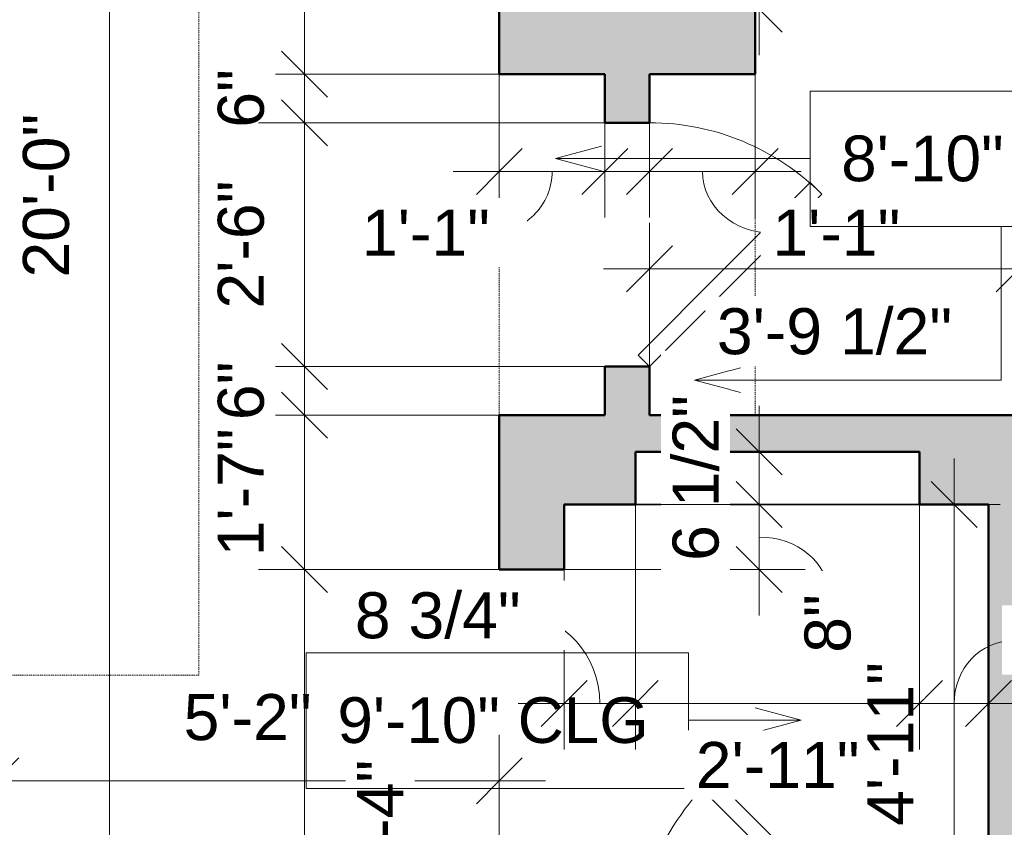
# Model space of a CAD drawing. Header units: inches. Extents: x -321 to 583, y -54 to 661.
# Tile 5 of 22: x -135 to -14, y 397 to 497. Entities that reach past the tile are written whole.
import ezdxf

# ---------------------------------------------------------------- set-up
doc = ezdxf.new("R2010")
doc.units = ezdxf.units.IN
doc.header["$MEASUREMENT"] = 0
doc.linetypes.add('Demolished', pattern=[0.188976, 0.125984, -0.062992])
for name, color, linetype, lineweight in [('A-ANNO-DIMS', 211, 'Continuous', 9), ('A-ANNO-DIMS-48', 211, 'Continuous', 9), ('A-DETL-DEMO', 6, 'Demolished', 18), ('A-DOOR', 31, 'Continuous', 18), ('A-GENM', 13, 'Continuous', 18), ('A-WALL', 113, 'Continuous', 18), ('A-WALL-PATT', 111, 'Continuous', 18), ('G-ANNO-TEXT', 231, 'Continuous', 9)]:
    doc.layers.add(name, color=color, linetype=linetype, lineweight=lineweight)
doc.styles.add('Arial', font='arial.ttf', dxfattribs={"height": 5.625})
doc.styles.add('Arial_1', font='arial.ttf', dxfattribs={"height": 5.669291})
doc.dimstyles.new('Linear_-_3mm_Arial', dxfattribs={"dimscale": 12, "dimtxt": 5.784148, "dimasz": 0.472441, "dimexe": 0.472441, "dimexo": 0, "dimgap": 0.275591, "dimtad": 1, "dimrnd": 0.25, "dimzin": 3, "dimdsep": 46, "dimlunit": 4, "dimtxsty": 'Arial_1', "dimblk1": 'OBLIQUE', "dimblk2": 'OBLIQUE', "dimsah": 1, "dimcen": 0.09, "dimdle": 0.472441, "dimazin": 2, "dimtfac": 1, "dimtdec": 4, "dimtix": 1, "dimtmove": 0, "dimatfit": 3, "dimfxl": 1, "dimtvp": 1, "dimtfill": 1, "dimfrac": 2, "dimtolj": 1, "dimtzin": 0, "dimarcsym": 2})
doc.dimstyles.new('Linear_-_3mm_Arial_1', dxfattribs={"dimscale": 12, "dimtxt": 5.784148, "dimasz": 0.472441, "dimexe": 0.472441, "dimexo": 0, "dimgap": 0.275591, "dimtad": 1, "dimrnd": 0.25, "dimzin": 3, "dimdsep": 46, "dimlunit": 4, "dimtxsty": 'Arial_1', "dimblk1": 'OBLIQUE', "dimblk2": 'OBLIQUE', "dimsah": 1, "dimcen": 0.09, "dimdle": 0.472441, "dimazin": 2, "dimtfac": 1, "dimtdec": 4, "dimtix": 1, "dimtmove": 2, "dimatfit": 3, "dimfxl": 1, "dimtvp": 1, "dimtfill": 1, "dimfrac": 2, "dimtolj": 1, "dimtzin": 0, "dimarcsym": 2})
doc.dimstyles.new('Linear_-_3mm_Arial_2', dxfattribs={"dimscale": 12, "dimtxt": 5.784148, "dimasz": 0.472441, "dimexe": 0.472441, "dimexo": 0, "dimgap": 0.275591, "dimtad": 1, "dimrnd": 0.25, "dimzin": 3, "dimdsep": 46, "dimlunit": 4, "dimtxsty": 'Arial_1', "dimblk1": 'OBLIQUE', "dimblk2": 'OBLIQUE', "dimsah": 1, "dimcen": 0.09, "dimdle": 0.472441, "dimazin": 2, "dimtfac": 1, "dimtdec": 4, "dimtix": 1, "dimtmove": 1, "dimatfit": 3, "dimfxl": 1, "dimtvp": 1, "dimtfill": 1, "dimfrac": 2, "dimtolj": 1, "dimtzin": 0, "dimarcsym": 2})

# ---------------------------------------------------------------- blocks, each defined once
blk = doc.blocks.new('Door_4 - 2_-6_ X 6_-8_-507918-2-2nd Floor Plan')
at = {"layer": 'A-DOOR', "lineweight": 35}
for p, q in [((-6.21, 23.84), (-7.63, 22.42)), ((15, 2.63), (-6.21, 23.84)), ((-7.63, 22.42), (13.59, 1.21)), ((13.59, 1.21), (15, 2.63))]:
    blk.add_line(p, q, dxfattribs=at)
at = {"layer": 'A-DOOR'}
blk.add_arc((15, 2.63), 30, 135, 180, dxfattribs=at)
blk = doc.blocks.new('Door_1 - 3_-0_ X 6_-8_-440933-2-2nd Floor Plan')
at = {"layer": 'A-DOOR', "lineweight": 35}
for p, q in [((-7.46, 27.71), (-8.88, 26.3)), ((18, 2.25), (-7.46, 27.71)), ((16.59, 0.84), (-8.88, 26.3)), ((18, 2.25), (16.59, 0.84))]:
    blk.add_line(p, q, dxfattribs=at)
at = {"layer": 'A-DOOR'}
blk.add_arc((18.07, 2.25), 36.07, 138.255, 180, dxfattribs=at)
blk = doc.blocks.new('Generic Models 8 - Generic Models 8-471840-2-2nd Floor Plan')
at = {"layer": 'A-GENM', "lineweight": 35}
blk.add_line((-59, 437), (-24, 437), dxfattribs=at)
blk = doc.blocks.new('DIMBLOCK80-2-2nd Floor Plan')
at = {"layer": 'A-ANNO-DIMS-48'}
for p, q in [((-137.75, 379), (-137.75, 408.67)), ((-75.75, 378.41), (-75.75, 408.67)), ((-137.75, 403), (-70.08, 403)), ((-137.75, 403), (-137.75, 379)), ((-75.75, 403), (-75.75, 378.41))]:
    blk.add_line(p, q, dxfattribs=at)
at = {"layer": 'A-ANNO-DIMS-48', "lineweight": 35}
for p, q in [((-137.75, 403), (-134.92, 405.83)), ((-75.75, 403), (-72.92, 405.83)), ((-137.75, 403), (-140.58, 400.17)), ((-75.75, 403), (-78.58, 400.17))]:
    blk.add_line(p, q, dxfattribs=at)
at = {"layer": 'A-ANNO-DIMS-48', "color": 0, "insert": (-114.63, 413.67), "char_height": 5.669, "width": 18.9008, "attachment_point": 1, "line_spacing_factor": 0.941778, "style": 'Arial_1', "bg_fill": 3, "box_fill_scale": 1.25, "bg_fill_color": 256, "bg_fill_true_color": 13158600, "bg_fill_transparency": 0}
blk.add_mtext('5\'-2"', dxfattribs=at)
blk = doc.blocks.new('_Oblique')
at = {"color": 0, "linetype": 'ByBlock', "lineweight": -2}
blk.add_line((-0.5, -0.5), (0.5, 0.5), dxfattribs=at)
blk = doc.blocks.new('DIMBLOCK81-2-2nd Floor Plan')
at = {"layer": 'A-ANNO-DIMS-48'}
for p, q in [((-99.75, 600.67), (-99.75, 490)), ((-76, 595), (-105.42, 595)), ((-99.75, 595), (-76, 595)), ((-75.75, 490), (-105.42, 490)), ((-99.75, 490), (-75.75, 490))]:
    blk.add_line(p, q, dxfattribs=at)
at = {"layer": 'A-ANNO-DIMS-48', "lineweight": 35}
for p, q in [((-99.75, 595), (-102.58, 597.83)), ((-99.75, 595), (-96.92, 592.17)), ((-99.75, 490), (-102.58, 492.83)), ((-99.75, 490), (-96.92, 487.16))]:
    blk.add_line(p, q, dxfattribs=at)
at = {"layer": 'A-ANNO-DIMS-48', "color": 0, "insert": (-110.42, 534.62), "char_height": 5.669, "width": 18.9008, "attachment_point": 1, "rotation": 90, "line_spacing_factor": 0.941778, "style": 'Arial_1', "bg_fill": 3, "box_fill_scale": 1.25, "bg_fill_color": 256, "bg_fill_true_color": 13158600, "bg_fill_transparency": 0}
blk.add_mtext('8\'-9"', dxfattribs=at)
blk = doc.blocks.new('DIMBLOCK82-2-2nd Floor Plan')
at = {"layer": 'A-ANNO-DIMS-48', "lineweight": 35}
for p, q in [((-99.75, 490), (-102.58, 492.83)), ((-99.75, 490), (-96.92, 487.16)), ((-99.75, 484), (-102.58, 486.83)), ((-99.75, 484), (-96.92, 481.16))]:
    blk.add_line(p, q, dxfattribs=at)
at = {"layer": 'A-ANNO-DIMS-48'}
for p, q in [((-75.75, 490), (-105.42, 490)), ((-99.75, 490), (-99.75, 484)), ((-99.75, 490), (-75.75, 490)), ((-62.75, 484), (-105.42, 484)), ((-99.75, 484), (-62.75, 484))]:
    blk.add_line(p, q, dxfattribs=at)
at = {"layer": 'A-ANNO-DIMS-48', "color": 0, "insert": (-110.42, 483.39), "char_height": 5.669, "width": 8.6495, "attachment_point": 1, "rotation": 90, "line_spacing_factor": 0.941778, "style": 'Arial_1', "bg_fill": 3, "box_fill_scale": 1.25, "bg_fill_color": 256, "bg_fill_true_color": 13158600, "bg_fill_transparency": 0}
blk.add_mtext('6"', dxfattribs=at)
blk = doc.blocks.new('DIMBLOCK83-2-2nd Floor Plan')
at = {"layer": 'A-ANNO-DIMS-48', "lineweight": 35}
for p, q in [((-99.75, 484), (-102.58, 486.83)), ((-99.75, 484), (-96.92, 481.16)), ((-99.75, 454), (-102.58, 456.83)), ((-99.75, 454), (-96.92, 451.16))]:
    blk.add_line(p, q, dxfattribs=at)
at = {"layer": 'A-ANNO-DIMS-48'}
for p, q in [((-62.75, 484), (-105.42, 484)), ((-99.75, 484), (-99.75, 454)), ((-99.75, 484), (-62.75, 484)), ((-62.75, 454), (-105.42, 454)), ((-99.75, 454), (-62.75, 454))]:
    blk.add_line(p, q, dxfattribs=at)
at = {"layer": 'A-ANNO-DIMS-48', "color": 0, "insert": (-110.42, 461.12), "char_height": 5.669, "width": 18.9008, "attachment_point": 1, "rotation": 90, "line_spacing_factor": 0.941778, "style": 'Arial_1', "bg_fill": 3, "box_fill_scale": 1.25, "bg_fill_color": 256, "bg_fill_true_color": 13158600, "bg_fill_transparency": 0}
blk.add_mtext('2\'-6"', dxfattribs=at)
blk = doc.blocks.new('DIMBLOCK84-2-2nd Floor Plan')
at = {"layer": 'A-ANNO-DIMS-48', "lineweight": 35}
for p, q in [((-99.75, 454), (-102.58, 456.83)), ((-99.75, 454), (-96.92, 451.16)), ((-99.75, 448), (-102.58, 450.83)), ((-99.75, 448), (-96.92, 445.17))]:
    blk.add_line(p, q, dxfattribs=at)
at = {"layer": 'A-ANNO-DIMS-48'}
for p, q in [((-62.75, 454), (-105.42, 454)), ((-99.75, 454), (-99.75, 448)), ((-99.75, 454), (-62.75, 454)), ((-75.75, 448), (-105.42, 448)), ((-99.75, 448), (-75.75, 448))]:
    blk.add_line(p, q, dxfattribs=at)
at = {"layer": 'A-ANNO-DIMS-48', "color": 0, "insert": (-110.42, 447.39), "char_height": 5.669, "width": 8.6495, "attachment_point": 1, "rotation": 90, "line_spacing_factor": 0.941778, "style": 'Arial_1', "bg_fill": 3, "box_fill_scale": 1.25, "bg_fill_color": 256, "bg_fill_true_color": 13158600, "bg_fill_transparency": 0}
blk.add_mtext('6"', dxfattribs=at)
blk = doc.blocks.new('DIMBLOCK85-2-2nd Floor Plan')
at = {"layer": 'A-ANNO-DIMS-48', "lineweight": 35}
for p, q in [((-99.75, 448), (-102.58, 450.83)), ((-99.75, 448), (-96.92, 445.17)), ((-99.75, 429), (-102.58, 431.83)), ((-99.75, 429), (-96.92, 426.17))]:
    blk.add_line(p, q, dxfattribs=at)
at = {"layer": 'A-ANNO-DIMS-48'}
for p, q in [((-75.75, 448), (-105.42, 448)), ((-99.75, 448), (-99.75, 429)), ((-99.75, 448), (-75.75, 448)), ((-75.75, 429), (-105.42, 429)), ((-99.75, 429), (-75.75, 429))]:
    blk.add_line(p, q, dxfattribs=at)
at = {"layer": 'A-ANNO-DIMS-48', "color": 0, "insert": (-110.42, 430.62), "char_height": 5.669, "width": 18.9008, "attachment_point": 1, "rotation": 90, "line_spacing_factor": 0.941778, "style": 'Arial_1', "bg_fill": 3, "box_fill_scale": 1.25, "bg_fill_color": 256, "bg_fill_true_color": 13158600, "bg_fill_transparency": 0}
blk.add_mtext('1\'-7"', dxfattribs=at)
blk = doc.blocks.new('DIMBLOCK86-2-2nd Floor Plan')
at = {"layer": 'A-ANNO-DIMS-48', "lineweight": 35}
for p, q in [((-99.75, 429), (-102.58, 431.83)), ((-99.75, 429), (-96.92, 426.17)), ((-99.75, 389), (-102.58, 391.83)), ((-99.75, 389), (-96.92, 386.17))]:
    blk.add_line(p, q, dxfattribs=at)
at = {"layer": 'A-ANNO-DIMS-48'}
for p, q in [((-75.75, 429), (-105.42, 429)), ((-99.75, 429), (-99.75, 389)), ((-99.75, 429), (-75.75, 429)), ((-75.75, 389), (-105.42, 389)), ((-99.75, 389), (-75.75, 389))]:
    blk.add_line(p, q, dxfattribs=at)
at = {"layer": 'A-ANNO-DIMS-48', "color": 0, "insert": (-93.26, 389.82), "char_height": 5.669, "width": 18.9008, "attachment_point": 1, "rotation": 90, "line_spacing_factor": 0.941778, "style": 'Arial_1', "bg_fill": 3, "box_fill_scale": 1.25, "bg_fill_color": 256, "bg_fill_true_color": 13158600, "bg_fill_transparency": 0}
blk.add_mtext('3\'-4"', dxfattribs=at)
blk = doc.blocks.new('DIMBLOCK88-2-2nd Floor Plan')
at = {"layer": 'A-ANNO-DIMS-48'}
for p, q in [((-123.75, 600.67), (-123.75, 349.33)), ((-76, 595), (-129.42, 595)), ((-123.75, 595), (-76, 595)), ((-76, 355), (-129.42, 355)), ((-123.75, 355), (-76, 355))]:
    blk.add_line(p, q, dxfattribs=at)
at = {"layer": 'A-ANNO-DIMS-48', "lineweight": 35}
for p, q in [((-123.75, 595), (-126.58, 597.83)), ((-123.75, 595), (-120.92, 592.17)), ((-123.75, 355), (-126.58, 357.83)), ((-123.75, 355), (-120.92, 352.17))]:
    blk.add_line(p, q, dxfattribs=at)
at = {"layer": 'A-ANNO-DIMS-48', "color": 0, "insert": (-134.42, 464.94), "char_height": 5.669, "width": 24.1332, "attachment_point": 1, "rotation": 90, "line_spacing_factor": 0.941778, "style": 'Arial_1', "bg_fill": 3, "box_fill_scale": 1.25, "bg_fill_color": 256, "bg_fill_true_color": 13158600, "bg_fill_transparency": 0}
blk.add_mtext('20\'-0"', dxfattribs=at)
blk = doc.blocks.new('DIMBLOCK90-2-2nd Floor Plan')
at = {"layer": 'A-ANNO-DIMS-48'}
for p, q in [((-44.25, 498), (-44.25, 527.67)), ((89, 469.83), (89, 527.67)), ((-44.25, 522), (94.67, 522)), ((-44.25, 522), (-44.25, 498)), ((89, 522), (89, 469.83))]:
    blk.add_line(p, q, dxfattribs=at)
at = {"layer": 'A-ANNO-DIMS-48', "lineweight": 35}
for p, q in [((-44.25, 522), (-41.42, 524.83)), ((89, 522), (91.83, 524.83)), ((-44.25, 522), (-47.08, 519.16)), ((89, 522), (86.17, 519.16))]:
    blk.add_line(p, q, dxfattribs=at)
at = {"layer": 'A-ANNO-DIMS-48', "color": 0, "insert": (5.73, 532.66), "char_height": 5.669, "width": 39.9373, "attachment_point": 1, "line_spacing_factor": 0.941778, "style": 'Arial_1', "bg_fill": 3, "box_fill_scale": 1.25, "bg_fill_color": 256, "bg_fill_true_color": 13158600, "bg_fill_transparency": 0}
blk.add_mtext('11\'-1 1/4"', dxfattribs=at)
blk = doc.blocks.new('DIMBLOCK95-2-2nd Floor Plan')
at = {"layer": 'A-ANNO-DIMS-48', "lineweight": 35}
for p, q in [((-43.75, 437), (-46.58, 439.83)), ((-43.75, 437), (-40.92, 434.17)), ((-43.75, 429), (-46.58, 431.83)), ((-43.75, 429), (-40.92, 426.17))]:
    blk.add_line(p, q, dxfattribs=at)
at = {"layer": 'A-ANNO-DIMS-48'}
for p, q in [((-59, 437), (-38.08, 437)), ((-43.75, 437), (-59, 437)), ((-43.75, 423.33), (-43.75, 437)), ((-67.75, 429), (-38.08, 429)), ((-43.75, 429), (-67.75, 429))]:
    blk.add_line(p, q, dxfattribs=at)
blk.add_ellipse((-43.75, 425.96), major_axis=(8.49, 0), ratio=0.828612, start_param=0, end_param=1.570796, dxfattribs=at)
at = {"layer": 'A-ANNO-DIMS-48', "color": 0, "insert": (-38.17, 418.75), "char_height": 5.669, "width": 8.6495, "attachment_point": 1, "rotation": 90, "line_spacing_factor": 0.941778, "style": 'Arial_1', "bg_fill": 3, "box_fill_scale": 1.25, "bg_fill_color": 256, "bg_fill_true_color": 13158600, "bg_fill_transparency": 0}
blk.add_mtext('8"', dxfattribs=at)
blk = doc.blocks.new('DIMBLOCK96-2-2nd Floor Plan')
at = {"layer": 'A-ANNO-DIMS-48'}
for p, q in [((-43.75, 437), (-43.75, 449.17)), ((-58.75, 443.5), (-38.08, 443.5)), ((-43.75, 443.5), (-58.75, 443.5)), ((-59, 437), (-38.08, 437)), ((-43.75, 437), (-59, 437))]:
    blk.add_line(p, q, dxfattribs=at)
at = {"layer": 'A-ANNO-DIMS-48', "lineweight": 35}
for p, q in [((-43.75, 443.5), (-46.58, 446.33)), ((-43.75, 443.5), (-40.92, 440.67)), ((-43.75, 437), (-46.58, 439.83)), ((-43.75, 437), (-40.92, 434.17))]:
    blk.add_line(p, q, dxfattribs=at)
at = {"layer": 'A-ANNO-DIMS-48', "color": 0, "insert": (-54.42, 430.06), "char_height": 5.669, "width": 24.4536, "attachment_point": 1, "rotation": 90, "line_spacing_factor": 0.941778, "style": 'Arial_1', "bg_fill": 3, "box_fill_scale": 1.25, "bg_fill_color": 256, "bg_fill_true_color": 13158600, "bg_fill_transparency": 0}
blk.add_mtext('6 1/2"', dxfattribs=at)
blk = doc.blocks.new('DIMBLOCK97-2-2nd Floor Plan')
at = {"layer": 'A-ANNO-DIMS-48'}
for p, q in [((-19.75, 372.33), (-19.75, 442.67)), ((-67.5, 437), (-14.08, 437)), ((-19.75, 437), (-67.5, 437)), ((-67.5, 378), (-14.08, 378)), ((-19.75, 378), (-67.5, 378))]:
    blk.add_line(p, q, dxfattribs=at)
at = {"layer": 'A-ANNO-DIMS-48', "lineweight": 35}
for p, q in [((-19.75, 437), (-22.58, 439.83)), ((-19.75, 437), (-16.92, 434.17)), ((-19.75, 378), (-22.58, 380.83)), ((-19.75, 378), (-16.92, 375.17))]:
    blk.add_line(p, q, dxfattribs=at)
at = {"layer": 'A-ANNO-DIMS-48', "color": 0, "insert": (-30.42, 397.44), "char_height": 5.669, "width": 24.1332, "attachment_point": 1, "rotation": 90, "line_spacing_factor": 0.941778, "style": 'Arial_1', "bg_fill": 3, "box_fill_scale": 1.25, "bg_fill_color": 256, "bg_fill_true_color": 13158600, "bg_fill_transparency": 0}
blk.add_mtext('4\'-11"', dxfattribs=at)
blk = doc.blocks.new('DIMBLOCK120-2-2nd Floor Plan')
at = {"layer": 'A-ANNO-DIMS-48'}
for p, q in [((-75.75, 490), (-75.75, 472.33)), ((-75.75, 478), (-75.75, 490)), ((-62.75, 489.75), (-62.75, 472.33)), ((-62.75, 478), (-62.75, 489.75)), ((-81.42, 478), (-57.08, 478))]:
    blk.add_line(p, q, dxfattribs=at)
at = {"layer": 'A-ANNO-DIMS-48', "lineweight": 35}
for p, q in [((-75.75, 478), (-72.92, 480.83)), ((-62.75, 478), (-59.92, 480.83)), ((-75.75, 478), (-78.58, 475.16)), ((-62.75, 478), (-65.58, 475.16))]:
    blk.add_line(p, q, dxfattribs=at)
at = {"layer": 'A-ANNO-DIMS-48'}
blk.add_ellipse((-76.92, 478), major_axis=(-7.67, 0), ratio=0.989936, start_param=1.570796, end_param=3.141593, dxfattribs=at)
at = {"layer": 'A-ANNO-DIMS-48', "color": 0, "insert": (-92.67, 473.31), "char_height": 5.669, "width": 18.9008, "attachment_point": 1, "line_spacing_factor": 0.941778, "style": 'Arial_1', "bg_fill": 3, "box_fill_scale": 1.25, "bg_fill_color": 256, "bg_fill_true_color": 13158600, "bg_fill_transparency": 0}
blk.add_mtext('1\'-1"', dxfattribs=at)
blk = doc.blocks.new('DIMBLOCK121-2-2nd Floor Plan')
at = {"layer": 'A-ANNO-DIMS-48'}
for p, q in [((-44.25, 490), (-44.25, 472.33)), ((-44.25, 478), (-44.25, 490)), ((-57.25, 489.75), (-57.25, 472.33)), ((-57.25, 478), (-57.25, 489.75)), ((-62.92, 478), (-38.58, 478))]:
    blk.add_line(p, q, dxfattribs=at)
at = {"layer": 'A-ANNO-DIMS-48', "lineweight": 35}
for p, q in [((-57.25, 478), (-54.42, 480.83)), ((-44.25, 478), (-41.42, 480.83)), ((-57.25, 478), (-60.08, 475.16)), ((-44.25, 478), (-47.08, 475.16))]:
    blk.add_line(p, q, dxfattribs=at)
at = {"layer": 'A-ANNO-DIMS-48'}
blk.add_ellipse((-42.13, 478), major_axis=(8.62, 0), ratio=0.881528, start_param=3.141593, end_param=4.712389, dxfattribs=at)
at = {"layer": 'A-ANNO-DIMS-48', "color": 0, "insert": (-42.13, 473.31), "char_height": 5.669, "width": 18.9008, "attachment_point": 1, "line_spacing_factor": 0.941778, "style": 'Arial_1', "bg_fill": 3, "box_fill_scale": 1.25, "bg_fill_color": 256, "bg_fill_true_color": 13158600, "bg_fill_transparency": 0}
blk.add_mtext('1\'-1"', dxfattribs=at)
blk = doc.blocks.new('DIMBLOCK122-2-2nd Floor Plan')
at = {"layer": 'A-ANNO-DIMS-48'}
for p, q in [((-57.25, 448.22), (-57.25, 471.67)), ((-11.75, 448), (-11.75, 471.67)), ((-62.92, 466), (-6.08, 466)), ((-57.25, 466), (-57.25, 448.22)), ((-11.75, 466), (-11.75, 448))]:
    blk.add_line(p, q, dxfattribs=at)
at = {"layer": 'A-ANNO-DIMS-48', "lineweight": 35}
for p, q in [((-57.25, 466), (-54.42, 468.83)), ((-11.75, 466), (-8.92, 468.83)), ((-57.25, 466), (-60.08, 463.17)), ((-11.75, 466), (-14.58, 463.17))]:
    blk.add_line(p, q, dxfattribs=at)
at = {"layer": 'A-ANNO-DIMS-48', "color": 0, "insert": (-48.96, 461.17), "char_height": 5.669, "width": 34.7049, "attachment_point": 1, "line_spacing_factor": 0.941778, "style": 'Arial_1', "bg_fill": 3, "box_fill_scale": 1.25, "bg_fill_color": 256, "bg_fill_true_color": 13158600, "bg_fill_transparency": 0}
blk.add_mtext('3\'-9 1/2"', dxfattribs=at)
blk = doc.blocks.new('DIMBLOCK123-2-2nd Floor Plan')
at = {"layer": 'A-ANNO-DIMS-48'}
for p, q in [((-43.75, 575.67), (-43.75, 492.33)), ((-68.34, 570), (-38.08, 570)), ((-43.75, 570), (-68.34, 570)), ((-69, 498), (-38.08, 498)), ((-43.75, 498), (-69, 498))]:
    blk.add_line(p, q, dxfattribs=at)
at = {"layer": 'A-ANNO-DIMS-48', "lineweight": 35}
for p, q in [((-43.75, 570), (-46.58, 572.83)), ((-43.75, 570), (-40.92, 567.16)), ((-43.75, 498), (-46.58, 500.83)), ((-43.75, 498), (-40.92, 495.16))]:
    blk.add_line(p, q, dxfattribs=at)
at = {"layer": 'A-ANNO-DIMS-48', "color": 0, "insert": (-54.42, 526.12), "char_height": 5.669, "width": 18.9008, "attachment_point": 1, "rotation": 90, "line_spacing_factor": 0.941778, "style": 'Arial_1', "bg_fill": 3, "box_fill_scale": 1.25, "bg_fill_color": 256, "bg_fill_true_color": 13158600, "bg_fill_transparency": 0}
blk.add_mtext('6\'-0"', dxfattribs=at)
blk = doc.blocks.new('DIMBLOCK214-2-2nd Floor Plan')
at = {"layer": 'A-ANNO-DIMS-48'}
for p, q in [((-59, 437), (-59, 406.83)), ((-59, 412.5), (-59, 437)), ((-67.75, 436.25), (-67.75, 406.83)), ((-67.75, 412.5), (-67.75, 436.25)), ((-73.42, 412.5), (-59, 412.5))]:
    blk.add_line(p, q, dxfattribs=at)
at = {"layer": 'A-ANNO-DIMS-48', "lineweight": 35}
for p, q in [((-67.75, 412.5), (-64.92, 415.33)), ((-59, 412.5), (-56.17, 415.33)), ((-67.75, 412.5), (-70.58, 409.66)), ((-59, 412.5), (-61.83, 409.66))]:
    blk.add_line(p, q, dxfattribs=at)
at = {"layer": 'A-ANNO-DIMS-48'}
blk.add_ellipse((-73.16, 412.5), major_axis=(0, 10.79), ratio=0.906525, start_param=4.712389, end_param=6.283185, dxfattribs=at)
at = {"layer": 'A-ANNO-DIMS-48', "color": 0, "insert": (-93.54, 426.2), "char_height": 5.669, "width": 24.4536, "attachment_point": 1, "line_spacing_factor": 0.941778, "style": 'Arial_1', "bg_fill": 3, "box_fill_scale": 1.25, "bg_fill_color": 256, "bg_fill_true_color": 13158600, "bg_fill_transparency": 0}
blk.add_mtext('8 3/4"', dxfattribs=at)
blk = doc.blocks.new('DIMBLOCK215-2-2nd Floor Plan')
at = {"layer": 'A-ANNO-DIMS-48'}
for p, q in [((-59, 437), (-59, 406.83)), ((-59, 412.5), (-59, 437)), ((-24, 437), (-24, 406.83)), ((-24, 412.5), (-24, 437)), ((-59, 412.5), (-24, 412.5))]:
    blk.add_line(p, q, dxfattribs=at)
at = {"layer": 'A-ANNO-DIMS-48', "lineweight": 35}
for p, q in [((-59, 412.5), (-56.17, 415.33)), ((-24, 412.5), (-21.17, 415.33)), ((-59, 412.5), (-61.83, 409.66)), ((-24, 412.5), (-26.83, 409.66))]:
    blk.add_line(p, q, dxfattribs=at)
at = {"layer": 'A-ANNO-DIMS-48', "color": 0, "insert": (-51.56, 407.77), "char_height": 5.669, "width": 24.1332, "attachment_point": 1, "line_spacing_factor": 0.941778, "style": 'Arial_1', "bg_fill": 3, "box_fill_scale": 1.25, "bg_fill_color": 256, "bg_fill_true_color": 13158600, "bg_fill_transparency": 0}
blk.add_mtext('2\'-11"', dxfattribs=at)
blk = doc.blocks.new('DIMBLOCK216-2-2nd Floor Plan')
at = {"layer": 'A-ANNO-DIMS-48'}
for p, q in [((-24, 437), (-24, 406.83)), ((-24, 412.5), (-24, 437)), ((-15.5, 436.75), (-15.5, 406.83)), ((-15.5, 412.5), (-15.5, 436.75)), ((-24, 412.5), (-9.83, 412.5))]:
    blk.add_line(p, q, dxfattribs=at)
at = {"layer": 'A-ANNO-DIMS-48', "lineweight": 35}
for p, q in [((-24, 412.5), (-21.17, 415.33)), ((-15.5, 412.5), (-12.67, 415.33)), ((-24, 412.5), (-26.83, 409.66)), ((-15.5, 412.5), (-18.33, 409.66))]:
    blk.add_line(p, q, dxfattribs=at)
at = {"layer": 'A-ANNO-DIMS-48'}
blk.add_ellipse((-12.45, 412.5), major_axis=(0, 7.76), ratio=0.941193, start_param=0, end_param=1.570796, dxfattribs=at)
at = {"layer": 'A-ANNO-DIMS-48', "color": 0, "insert": (-12.45, 423.16), "char_height": 5.669, "width": 24.4536, "attachment_point": 1, "line_spacing_factor": 0.941778, "style": 'Arial_1', "bg_fill": 3, "box_fill_scale": 1.25, "bg_fill_color": 256, "bg_fill_true_color": 13158600, "bg_fill_transparency": 0}
blk.add_mtext('8 1/2"', dxfattribs=at)

msp = doc.modelspace()

# ---------------------------------------------------------------- hatches: boundary and pattern name
at = {"layer": 'A-WALL-PATT'}
for points in [[(-44.25, 489.996), (-44.25, 497.996), (-75.75, 497.996), (-75.75, 489.996), (-56.428, 489.996)], [(-67.75, 437), (-59, 437), (-59, 448), (-67.75, 448)], [(-24, 443.5), (-24, 448), (-59, 448), (-59, 443.5), (-56.428, 443.5)], [(-24, 437), (-11.75, 437), (-11.75, 439.5), (-13.157, 438.093), (-17.407, 442.343), (-11.75, 448), (-24, 448), (-24, 443.5)], [(-13.157, 438.093), (-7.5, 443.75), (-11.75, 448), (-17.407, 442.343)], [(-15.5, 402), (-7.5, 402), (-7.5, 443.75), (-11.75, 439.5), (-11.75, 437), (-15.5, 437), (-15.5, 402.398)], [(-9, 378), (-9, 402), (-15.5, 402), (-15.5, 378)]]:
    msp.add_hatch(color=256, dxfattribs=at).paths.add_polyline_path(points)
h = msp.add_hatch(color=256, dxfattribs=at)
h.paths.add_polyline_path([(-59, 448), (-57.25, 448), (-57.25, 453.996), (-62.75, 453.996), (-62.75, 448)])
h.paths.add_polyline_path([(-57.25, 483.996), (-57.25, 489.996), (-62.75, 489.996), (-62.75, 483.996)])
h = msp.add_hatch(color=256, dxfattribs=at)
h.paths.add_polyline_path([(-75.75, 355), (-67.75, 355), (-67.75, 389), (-75.75, 389)])
h.paths.add_polyline_path([(-67.75, 429), (-67.75, 448), (-75.75, 448), (-75.75, 429)])

# ---------------------------------------------------------------- linework, layer by layer
at = {"layer": 'A-DETL-DEMO'}
for p, q in [((-112.75, 558), (-112.75, 416)), ((-75.75, 448), (-75.75, 489.996)), ((-44.25, 448), (-44.25, 489.996)), ((-112.75, 416), (-218.75, 416))]:
    msp.add_line(p, q, dxfattribs=at)
at = {"layer": 'A-WALL', "lineweight": 50}
for p, q in [((-75.75, 595), (-75.75, 489.996)), ((-44.25, 489.996), (-44.25, 497.996)), ((-75.75, 489.996), (-62.75, 489.996)), ((-62.75, 489.996), (-62.75, 483.996)), ((-57.25, 483.996), (-57.25, 489.996)), ((-57.25, 489.996), (-44.25, 489.996)), ((-62.75, 483.996), (-57.25, 483.996)), ((-57.25, 453.996), (-62.75, 453.996)), ((-62.75, 453.996), (-62.75, 448)), ((-57.25, 448), (-57.25, 453.996)), ((-62.75, 448), (-75.75, 448)), ((-75.75, 448), (-75.75, 429)), ((-11.75, 448), (-57.25, 448)), ((-59, 437), (-59, 443.5)), ((-59, 443.5), (-24, 443.5)), ((-24, 443.5), (-24, 437)), ((-67.75, 429), (-67.75, 437)), ((-67.75, 437), (-59, 437)), ((-24, 437), (-15.5, 437)), ((-15.5, 437), (-15.5, 378)), ((-75.75, 429), (-67.75, 429))]:
    msp.add_line(p, q, dxfattribs=at)

# ---------------------------------------------------------------- block references
at = {"layer": 'A-DOOR', "lineweight": 35, "rotation": 269.9999999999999}
msp.add_blockref('Door_4 - 2_-6_ X 6_-8_-507918-2-2nd Floor Plan', (-59.875, 468.996), dxfattribs=at)
at = {"layer": 'A-DOOR', "lineweight": 35}
msp.add_blockref('Door_1 - 3_-0_ X 6_-8_-440933-2-2nd Floor Plan', (-42, 375.75), dxfattribs=at)
at = {"layer": 'A-GENM', "lineweight": 35}
msp.add_blockref('Generic Models 8 - Generic Models 8-471840-2-2nd Floor Plan', (0, 0), dxfattribs=at)

# ---------------------------------------------------------------- next in the draw order: dimensions: what is measured, and where the dimension line sits
at = {"layer": 'A-ANNO-DIMS'}
dim = msp.add_linear_dim(base=(-99.75, 489.996), p1=(-76, 595), p2=(-75.75, 489.996), angle=90, dimstyle='Linear_-_3mm_Arial', override={"dimpost": '<>', "dimfxl": 105.00444}, dxfattribs=at)
dim.commit()
dim.dimension.update_dxf_attribs({"geometry": 'DIMBLOCK81-2-2nd Floor Plan', "text_midpoint": (-105.952, 542.498)})
for base, p1, p2, override, picture, middle in [((89, 521.996), (-44.25, 497.996), (89, 469.828), {"dimpost": '<>', "dimfxl": 136.194625}, 'DIMBLOCK90-2-2nd Floor Plan', (22.375, 528.234)), ((-75.75, 403), (-137.75, 379), (-75.75, 378.408), {"dimpost": '<>', "dimfxl": 62.002826}, 'DIMBLOCK80-2-2nd Floor Plan', (-106.75, 409.202))]:
    dim = msp.add_linear_dim(base=base, p1=p1, p2=p2, dimstyle='Linear_-_3mm_Arial', override=override, dxfattribs=at)
    dim.commit()
    dim.dimension.update_dxf_attribs({"geometry": picture, "text_midpoint": middle})
dim = msp.add_linear_dim(base=(-43.75, 437), p1=(-67.75, 429), p2=(-59, 437), angle=90, dimstyle='Linear_-_3mm_Arial_2', override={"dimpost": '<>', "dimfxl": 11.855906}, dxfattribs=at)
dim.commit()
dim.dimension.update_dxf_attribs({"geometry": 'DIMBLOCK95-2-2nd Floor Plan', "text_midpoint": (-34.388, 423.079), "dimtype": 160, "text_rotation": 90})

# ---------------------------------------------------------------- next in the draw order: dimensions: what is measured, and where the dimension line sits
for base, p1, p2, override, picture, middle in [((-99.75, 483.996), (-75.75, 489.996), (-62.75, 483.996), {"dimpost": '<>', "dimfxl": 14.317821}, 'DIMBLOCK82-2-2nd Floor Plan', (-105.952, 486.996)), ((-43.75, 443.5), (-59, 437), (-58.75, 443.5), {"dimpost": '<>', "dimfxl": 6.504806}, 'DIMBLOCK96-2-2nd Floor Plan', (-49.988, 440.25))]:
    dim = msp.add_linear_dim(base=base, p1=p1, p2=p2, angle=90, dimstyle='Linear_-_3mm_Arial', override=override, dxfattribs=at)
    dim.commit()
    dim.dimension.update_dxf_attribs({"geometry": picture, "text_midpoint": middle})

# ---------------------------------------------------------------- next in the draw order: dimensions: what is measured, and where the dimension line sits
for base, p1, p2, override, picture, middle in [((-43.75, 497.996), (-68.342, 569.996), (-69, 497.996), {"dimpost": '<>', "dimfxl": 72.003007}, 'DIMBLOCK123-2-2nd Floor Plan', (-49.952, 533.996)), ((-99.75, 453.996), (-62.75, 483.996), (-62.75, 453.996), {"dimpost": '<>', "dimfxl": 30}, 'DIMBLOCK83-2-2nd Floor Plan', (-105.952, 468.996)), ((-19.75, 437), (-67.5, 378), (-67.5, 437), {"dimpost": '<>', "dimfxl": 59}, 'DIMBLOCK97-2-2nd Floor Plan', (-25.903, 407.5))]:
    dim = msp.add_linear_dim(base=base, p1=p1, p2=p2, angle=90, dimstyle='Linear_-_3mm_Arial', override=override, dxfattribs=at)
    dim.commit()
    dim.dimension.update_dxf_attribs({"geometry": picture, "text_midpoint": middle})

# ---------------------------------------------------------------- next in the draw order: linework, layer by layer
at = {"layer": 'G-ANNO-TEXT', "color": 7}
for q in [(-44.253, 411.982), (-52.465, 410.463), (-44.253, 408.944)]:
    msp.add_line((-38.584, 410.463), q, dxfattribs=at)

# ---------------------------------------------------------------- next in the draw order: dimensions: what is measured, and where the dimension line sits
at = {"layer": 'A-ANNO-DIMS'}
dim = msp.add_linear_dim(base=(-99.75, 448), p1=(-62.75, 453.996), p2=(-75.75, 448), angle=90, dimstyle='Linear_-_3mm_Arial', override={"dimpost": '<>', "dimfxl": 14.316086}, dxfattribs=at)
dim.commit()
dim.dimension.update_dxf_attribs({"geometry": 'DIMBLOCK84-2-2nd Floor Plan', "text_midpoint": (-105.952, 450.998)})

# ---------------------------------------------------------------- next in the draw order: dimensions: what is measured, and where the dimension line sits
dim = msp.add_linear_dim(base=(-99.75, 429), p1=(-75.75, 448), p2=(-75.75, 429), angle=90, dimstyle='Linear_-_3mm_Arial', override={"dimpost": '<>', "dimfxl": 19}, dxfattribs=at)
dim.commit()
dim.dimension.update_dxf_attribs({"geometry": 'DIMBLOCK85-2-2nd Floor Plan', "text_midpoint": (-105.903, 438.5)})

# ---------------------------------------------------------------- next in the draw order: dimensions: what is measured, and where the dimension line sits
dim = msp.add_linear_dim(base=(-99.75, 389), p1=(-75.75, 429), p2=(-75.75, 389), angle=90, dimstyle='Linear_-_3mm_Arial_1', override={"dimpost": '<>', "dimfxl": 40}, dxfattribs=at)
dim.commit()
dim.dimension.update_dxf_attribs({"geometry": 'DIMBLOCK86-2-2nd Floor Plan', "text_midpoint": (-89.482, 399.271), "dimtype": 160, "text_rotation": 90})

# ---------------------------------------------------------------- next in the draw order: dimensions: what is measured, and where the dimension line sits
dim = msp.add_linear_dim(base=(-123.75, 355), p1=(-76, 595), p2=(-76, 355), angle=90, dimstyle='Linear_-_3mm_Arial', override={"dimpost": '<>', "dimfxl": 240}, dxfattribs=at)
dim.commit()
dim.dimension.update_dxf_attribs({"geometry": 'DIMBLOCK88-2-2nd Floor Plan', "text_midpoint": (-129.952, 475)})

# ---------------------------------------------------------------- next in the draw order: linework, layer by layer
at = {"layer": 'G-ANNO-TEXT', "color": 7, "flags": 128}
msp.add_lwpolyline([(-99.528, 418.74), (-52.465, 418.74), (-52.465, 402.065), (-99.528, 402.065)], close=True, dxfattribs=at)

# ---------------------------------------------------------------- next in the draw order: texts
at = {"layer": 'G-ANNO-TEXT', "color": 7, "insert": (-95.688, 413.275), "char_height": 5.625, "width": 47.571, "attachment_point": 1, "style": 'Arial'}
msp.add_mtext('9\'-10" CLG', dxfattribs=at)

# ---------------------------------------------------------------- next in the draw order: dimensions: what is measured, and where the dimension line sits
at = {"layer": 'A-ANNO-DIMS'}
dim = msp.add_linear_dim(base=(-62.75, 477.996), p1=(-75.75, 489.996), p2=(-62.75, 489.746), dimstyle='Linear_-_3mm_Arial_2', override={"dimpost": '<>', "dimfxl": 13.002404}, dxfattribs=at)
dim.commit()
dim.dimension.update_dxf_attribs({"geometry": 'DIMBLOCK120-2-2nd Floor Plan', "text_midpoint": (-83.224, 469.53), "dimtype": 160})

# ---------------------------------------------------------------- next in the draw order: dimensions: what is measured, and where the dimension line sits
for base, p1, p2, override, picture, middle in [((-44.25, 477.996), (-57.25, 489.746), (-44.25, 489.996), {"dimpost": '<>', "dimfxl": 13.002404}, 'DIMBLOCK121-2-2nd Floor Plan', (-32.682, 469.53)), ((-59, 412.496), (-67.75, 436.246), (-59, 437), {"dimpost": '<>', "dimfxl": 8.782439}, 'DIMBLOCK214-2-2nd Floor Plan', (-81.312, 422.422))]:
    dim = msp.add_linear_dim(base=base, p1=p1, p2=p2, dimstyle='Linear_-_3mm_Arial_2', override=override, dxfattribs=at)
    dim.commit()
    dim.dimension.update_dxf_attribs({"geometry": picture, "text_midpoint": middle, "dimtype": 160})

# ---------------------------------------------------------------- next in the draw order: linework, layer by layer
at = {"layer": 'G-ANNO-TEXT', "color": 7}
for q in [(-63.156, 481.129), (-63.156, 478.091), (-37.492, 479.61)]:
    msp.add_line((-68.825, 479.61), q, dxfattribs=at)

# ---------------------------------------------------------------- next in the draw order: texts
at = {"layer": 'G-ANNO-TEXT', "color": 7, "insert": (-33.652, 482.423), "char_height": 5.625, "width": 47.571, "attachment_point": 1, "style": 'Arial'}
msp.add_mtext('8\'-10" CLG', dxfattribs=at)

# ---------------------------------------------------------------- next in the draw order: dimensions: what is measured, and where the dimension line sits
at = {"layer": 'A-ANNO-DIMS'}
for base, p1, p2, override, picture, middle in [((-11.75, 466), (-57.25, 448.217), (-11.75, 448), {"dimpost": '<>', "dimfxl": 45.500519}, 'DIMBLOCK122-2-2nd Floor Plan', (-31.608, 457.389)), ((-24, 412.496), (-59, 437), (-24, 437), {"dimpost": '<>', "dimfxl": 35}, 'DIMBLOCK215-2-2nd Floor Plan', (-39.489, 403.991))]:
    dim = msp.add_linear_dim(base=base, p1=p1, p2=p2, dimstyle='Linear_-_3mm_Arial_1', override=override, dxfattribs=at)
    dim.commit()
    dim.dimension.update_dxf_attribs({"geometry": picture, "text_midpoint": middle, "dimtype": 160})

# ---------------------------------------------------------------- next in the draw order: linework, layer by layer
at = {"layer": 'G-ANNO-TEXT', "color": 7}
for p, q in [((-13.961, 452.319), (-13.961, 471.212)), ((-51.703, 452.319), (-46.034, 453.838)), ((-51.703, 452.319), (-46.034, 450.8)), ((-51.703, 452.319), (-13.961, 452.319))]:
    msp.add_line(p, q, dxfattribs=at)
at = {"layer": 'G-ANNO-TEXT', "color": 7, "flags": 128}
msp.add_lwpolyline([(-37.492, 487.888), (9.571, 487.888), (9.571, 471.212), (-37.492, 471.212)], close=True, dxfattribs=at)

# ---------------------------------------------------------------- next in the draw order: dimensions: what is measured, and where the dimension line sits
at = {"layer": 'A-ANNO-DIMS'}
dim = msp.add_linear_dim(base=(-15.5, 412.496), p1=(-24, 437), p2=(-15.5, 436.75), dimstyle='Linear_-_3mm_Arial_2', override={"dimpost": '<>', "dimfxl": 8.503676}, dxfattribs=at)
dim.commit()
dim.dimension.update_dxf_attribs({"geometry": 'DIMBLOCK216-2-2nd Floor Plan', "text_midpoint": (-0.223, 419.383), "dimtype": 160})

doc.saveas('drawing.dxf')
